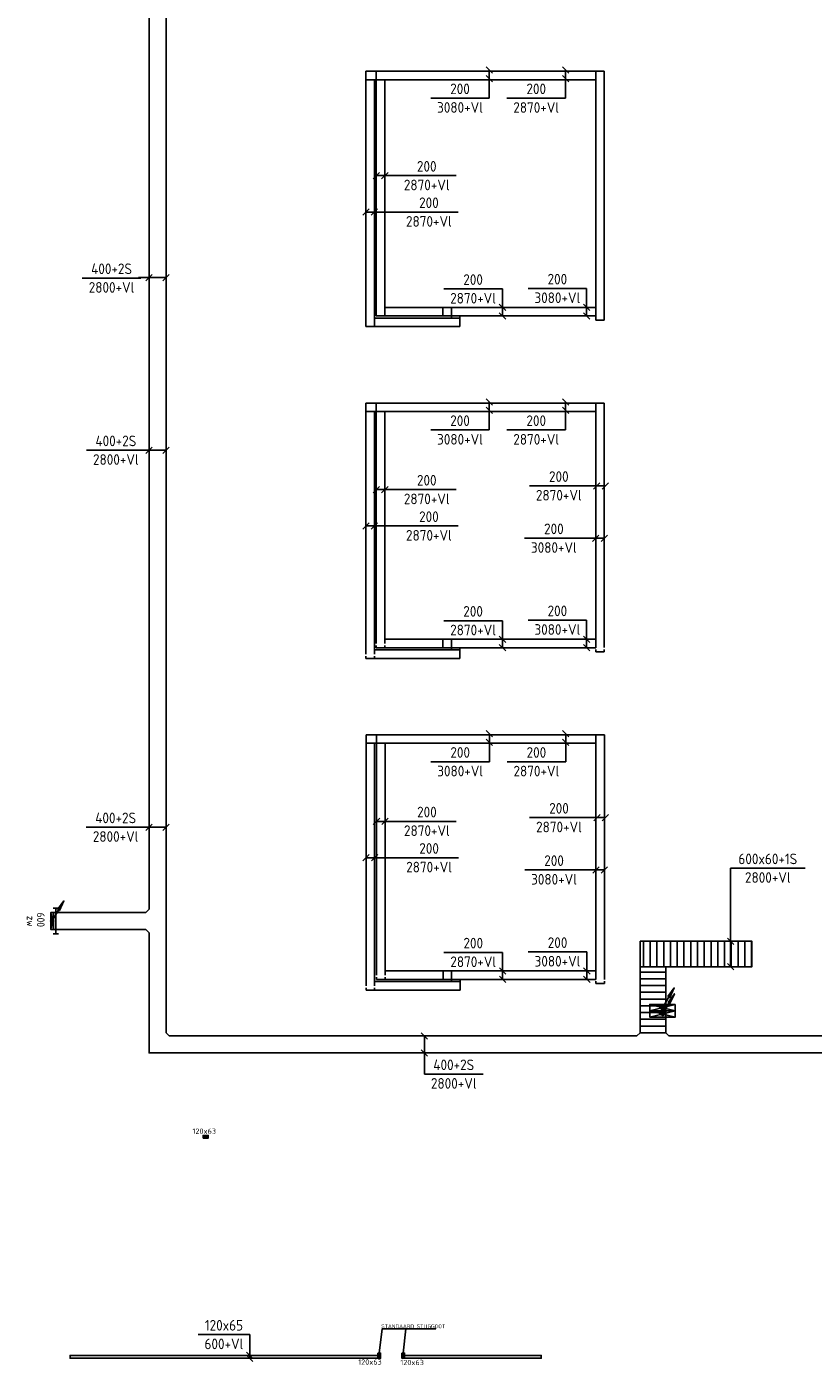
# Model space of a CAD drawing. Header units: millimetres. Extents: x 6367 to 78587, y -395 to 56595.
# Tile 1 of 6: x 7034 to 25517, y -395 to 31074. Entities that reach past the tile are written whole.
import ezdxf
from ezdxf.enums import TextEntityAlignment as Align

# ---------------------------------------------------------------- set-up
doc = ezdxf.new("R2010")
doc.units = ezdxf.units.MM
doc.header["$LTSCALE"] = 100
doc.linetypes.add('HIDDEN', pattern=[9.525, 6.35, -3.175])
doc.layers.get('0').update_dxf_attribs({"linetype": 'CONTINUOUS'})
for name, color, linetype in [('EA61302-_ARCEER', 1, 'CONTINUOUS'), ('EB61303-_ATTRIB', 2, 'CONTINUOUS'), ('EB6138--_ATTRIB', 2, 'CONTINUOUS'), ('EL61301-_KABELGOOT', 3, 'CONTINUOUS'), ('EL61302-_KABELLADDER', 3, 'CONTINUOUS'), ('EL61303-_WANDGOOT', 3, 'CONTINUOUS'), ('EL61307-_DRAADGOOT', 3, 'HIDDEN'), ('EL6138--_Hs_kanalisatie', 3, 'CONTINUOUS'), ('EM61301-_BEMATING', 1, 'CONTINUOUS'), ('EM61302-_BEMATING', 1, 'CONTINUOUS'), ('EM61303-_BEMATING', 1, 'CONTINUOUS'), ('EM61307-_BEMATING', 1, 'CONTINUOUS')]:
    doc.layers.add(name, color=color, linetype=linetype)
doc.styles.add('1_8', font='iso')
doc.styles.add('BURO-018', font='isocp.shx', dxfattribs={"height": 1.8})
doc.styles.add('NORATT', font='isocp.shx')
doc.styles.add('NORDIM', font='isocp.shx')

# ---------------------------------------------------------------- blocks, each defined once
blk = doc.blocks.new('EA613840')
for p, q in [((-0.75, -0.6), (-0.75, 0.6)), ((5.25, 0), (-0.75, 0)), ((5.25, -0.6), (5.25, 0.6))]:
    blk.add_line(p, q)
at = {"style": '1_8', "flags": 8}
blk.add_attdef('SOORT', text='', height=1.8, dxfattribs=at).set_placement((-1.5, 0), align=Align.RIGHT)
blk.add_attdef('M_CODE', text='', height=1.8, dxfattribs=at).set_placement((0, 0), align=Align.MIDDLE_CENTER)
blk.add_attdef('AFM', (6, 0), '', height=1.8, dxfattribs=at)
at = {"style": '1_8', "flags": 9}
for tag, p in [('PCODE', (4.37, -2.1)), ('PVERS', (4.37, -4.1)), ('PDATE', (4.37, -6.1))]:
    blk.add_attdef(tag, text='', height=1.8, dxfattribs=at).set_placement(p, align=Align.MIDDLE_LEFT)
blk = doc.blocks.new('EH100000')
at = {"color": 0, "linetype": 'ByBlock'}
for p, q in [((1, 0.5), (0, 0.5)), ((1, 0.5, 1), (0, 0.5, 1)), ((0, -0.5, 1), (1, -0.5, 1)), ((1, -0.5), (0, -0.5))]:
    blk.add_line(p, q, dxfattribs=at)
at = {"color": 0, "linetype": 'ByBlock', "invisible_edges": 15}
for points in [[(1, -0.5), (0, -0.5), (0, 0.5), (1, 0.5)], [(0, 0.5), (1, 0.5), (1, 0.5, 1), (0, 0.5, 1)], [(0, -0.5, 1), (1, -0.5, 1), (1, -0.5), (0, -0.5)]]:
    blk.add_3dface(points, dxfattribs=at)
at = {"color": 0, "style": 'NORATT'}
for tag, flags in [('M_CODE', 8), ('MERK', 9)]:
    blk.add_attdef(tag, text='', height=1.8, rotation=180, dxfattribs=dict(at, flags=flags)).set_placement((0.5, 0), align=Align.MIDDLE_CENTER)
for tag, flags in [('FUNCTIE', 8), ('SCHOT', 9)]:
    blk.add_attdef(tag, text='', height=1.8, dxfattribs=dict(at, flags=flags)).set_placement((0.5, 0), align=Align.MIDDLE_CENTER)
blk = doc.blocks.new('EH100005')
at = {"color": 0}
blk.add_lwpolyline([(-1, -0.5), (0, -0.5), (0, 0.5), (-1, 0.5)], dxfattribs=at)
blk.add_lwpolyline([(-1, -0.5), (0, -0.5), (0, 0.5), (-1, 0.5)], dxfattribs=at)
blk.add_lwpolyline([(-1, -0.5), (0, -0.5), (0, 0.5), (-1, 0.5)], dxfattribs=at)
at = {"color": 0, "style": 'NORATT', "flags": 9}
blk.add_attdef('HULPSTUK', text='', height=0.5, dxfattribs=at).set_placement((0, 0), align=Align.MIDDLE)
blk.add_attdef('HULPSTUK', text='', height=0.5, dxfattribs=at).set_placement((0, 0), align=Align.MIDDLE)
blk.add_attdef('HULPSTUK', text='', height=0.5, dxfattribs=at).set_placement((0, 0), align=Align.MIDDLE)
blk = doc.blocks.new('*U67')
for p, q in [((-175, -75), (-25, 75)), ((-100, 0), (350, 0)), ((25, -75), (175, 75)), ((350, 0), (559, 0)), ((559, 0), (559, -1375))]:
    blk.add_line(p, q)
at = {"color": 2, "style": 'NORDIM'}
for s, p in [('3080+Vl', (777, -688)), ('200', (340, -688))]:
    blk.add_text(s, height=250, rotation=90, dxfattribs=at).set_placement(p, align=Align.MIDDLE)
blk = doc.blocks.new('*U68')
for p, q in [((-175, -75), (-25, 75)), ((-100, 0), (350, 0)), ((25, -75), (175, 75)), ((350, 0), (559, 0)), ((559, 0), (559, -1381))]:
    blk.add_line(p, q)
at = {"color": 2, "style": 'NORDIM'}
for s, p in [('2870+Vl', (778, -691)), ('200', (340, -691))]:
    blk.add_text(s, height=250, rotation=90, dxfattribs=at).set_placement(p, align=Align.MIDDLE)
blk = doc.blocks.new('*U71')
for p, q in [((-175, -75), (-25, 75)), ((-100, 0), (350, 0)), ((25, -75), (175, 75)), ((350, 0), (395, 0)), ((395, 0), (1776, 0))]:
    blk.add_line(p, q)
at = {"color": 2, "style": 'NORDIM'}
for s, p in [('200', (1085, 219)), ('2870+Vl', (1085, -219))]:
    blk.add_text(s, height=250, dxfattribs=at).set_placement(p, align=Align.MIDDLE)
blk = doc.blocks.new('*U72')
for p, q in [((-175, -75), (-25, 75)), ((-100, 0), (350, 0)), ((25, -75), (175, 75)), ((350, 0), (689, 0)), ((689, 0), (2071, 0))]:
    blk.add_line(p, q)
at = {"color": 2, "style": 'NORDIM'}
for s, p in [('200', (1380, 219)), ('2870+Vl', (1380, -219))]:
    blk.add_text(s, height=250, dxfattribs=at).set_placement(p, align=Align.MIDDLE)
blk = doc.blocks.new('*U63')
for p, q in [((548, 0), (548, 1375)), ((-175, -75), (-25, 75)), ((-100, 0), (350, 0)), ((25, -75), (175, 75)), ((350, 0), (548, 0))]:
    blk.add_line(p, q)
at = {"color": 2, "style": 'NORDIM'}
for s, p in [('3080+Vl', (329, 688)), ('200', (766, 688))]:
    blk.add_text(s, height=250, rotation=270, dxfattribs=at).set_placement(p, align=Align.MIDDLE)
blk = doc.blocks.new('*U64')
for p, q in [((536, 0), (536, 1381)), ((-175, -75), (-25, 75)), ((-100, 0), (350, 0)), ((25, -75), (175, 75)), ((350, 0), (536, 0))]:
    blk.add_line(p, q)
at = {"color": 2, "style": 'NORDIM'}
for s, p in [('2870+Vl', (317, 691)), ('200', (755, 691))]:
    blk.add_text(s, height=250, rotation=270, dxfattribs=at).set_placement(p, align=Align.MIDDLE)
blk = doc.blocks.new('*U77')
for p, q in [((-275, -75), (-125, 75)), ((-200, 0), (450, 0)), ((125, -75), (275, 75)), ((450, 0), (391, 11)), ((391, 11), (1772, 11))]:
    blk.add_line(p, q)
at = {"color": 2, "style": 'NORDIM'}
for s, p in [('2800+Vl', (1082, 230)), ('400+2S', (1082, -208))]:
    blk.add_text(s, height=250, rotation=180, dxfattribs=at).set_placement(p, align=Align.MIDDLE)
blk = doc.blocks.new('EH100002')
at = {"color": 0}
for p, q in [((0.5, 0.5, 1), (-0.5, -0.5, 1)), ((-0.5, 0.5, 1), (0.5, -0.5, 1))]:
    blk.add_line(p, q, dxfattribs=at)
blk.add_lwpolyline([(-0.5, -0.5), (0.5, -0.5), (0.5, 0.5), (-0.5, 0.5)], close=True, dxfattribs=at)
at = {"color": 0, "style": '1_8'}
for tag, flags, p in [('FUNCTIE', 9, (0, -0.08, 1)), ('SCHOT', 9, (0, -0.04, 1)), ('CODE', 8, (0, -2, 1))]:
    blk.add_attdef(tag, text='', height=0.01, dxfattribs=dict(at, flags=flags)).set_placement(p, align=Align.MIDDLE_CENTER)
blk = doc.blocks.new('ES111201')
at = {"color": 0}
for p, q in [((0.38, 0.65), (5.5, 9.53)), ((0.73, 0.15), (-0.73, 0.15)), ((0.6, 0.45), (-0.6, 0.45)), ((0.73, -0.15), (-0.73, -0.15)), ((0.6, -0.45), (-0.6, -0.45))]:
    blk.add_line(p, q, dxfattribs=at)
for points in [[(2.57, 5.45), (5.5, 9.53), (3.43, 4.95)], [(3.22, 5.07), (4.63, 8.01), (2.78, 5.32)]]:
    blk.add_lwpolyline(points, close=True, dxfattribs=at)
blk.add_circle((0, 0), 0.75, dxfattribs=at)
blk = doc.blocks.new('EH113-400-400-400-000-060')
at = {"color": 0, "linetype": 'ByBlock'}
for points in [[(-275, 200), (0, 200), (0, 200), (275, 200)], [(-200, -275), (-200, -275), (-275, -200), (-275, -200)], [(275, -200), (275, -200), (200, -275), (200, -275)]]:
    blk.add_lwpolyline(points, dxfattribs=at)
at = {"color": 0, "style": 'NORATT', "flags": 1}
for tag in ['HULPSTUK', 'MERK']:
    blk.add_attdef(tag, (0, 0, 2760), '', height=1, rotation=180, dxfattribs=at)
blk = doc.blocks.new('EH112-400-400-000-000-060')
at = {"color": 0, "linetype": 'ByBlock'}
for points in [[(-200, -275), (-200, 200), (-200, 200), (275, 200)], [(275, -200), (275, -200), (200, -275), (200, -275)]]:
    blk.add_lwpolyline(points, dxfattribs=at)
at = {"color": 0, "style": 'NORATT', "flags": 1}
for tag in ['HULPSTUK', 'MERK']:
    blk.add_attdef(tag, (0, 0, 2760), '', height=1, dxfattribs=at)
blk = doc.blocks.new('*U124')
at = {"color": 1}
for p, q in [((-275, -75), (-125, 75)), ((-200, 0), (290, 0)), ((125, -75), (275, 75)), ((290, 0), (290, 0)), ((290, 0), (1671, 0))]:
    blk.add_line(p, q, dxfattribs=at)
at = {"color": 2, "style": 'NORDIM'}
for s, p in [('2800+Vl', (981, 219)), ('400+2S', (981, -219))]:
    blk.add_text(s, height=250, rotation=180, dxfattribs=at).set_placement(p, align=Align.MIDDLE)
blk = doc.blocks.new('*U125')
for p, q in [((-275, -75), (-125, 75)), ((-200, 0), (295, 0)), ((125, -75), (275, 75)), ((295, 0), (295, 0)), ((295, 0), (1676, 0))]:
    blk.add_line(p, q)
at = {"color": 2, "style": 'NORDIM'}
for s, p in [('2800+Vl', (986, 219)), ('400+2S', (986, -219))]:
    blk.add_text(s, height=250, rotation=180, dxfattribs=at).set_placement(p, align=Align.MIDDLE)
blk = doc.blocks.new('*U126')
for p, q in [((524, 0), (524, 1215)), ((-108, -75), (42, 75)), ((-42, -75), (108, 75)), ((-32, 0), (524, 0)), ((524, 0), (524, 0))]:
    blk.add_line(p, q)
at = {"color": 2, "style": 'NORDIM'}
for s, p in [('600+Vl', (305, 607)), ('120x65', (743, 607))]:
    blk.add_text(s, height=250, rotation=270, dxfattribs=at).set_placement(p, align=Align.MIDDLE)
blk = doc.blocks.new('*U127')
for p, q in [((696, 0), (696, 1381)), ((-275, -75), (-125, 75)), ((-200, 0), (696, 0)), ((125, -75), (275, 75)), ((696, 0), (696, 0))]:
    blk.add_line(p, q)
at = {"color": 2, "style": 'NORDIM'}
for s, p in [('2800+Vl', (915, 691)), ('400+2S', (478, 691))]:
    blk.add_text(s, height=250, rotation=90, dxfattribs=at).set_placement(p, align=Align.MIDDLE)
blk = doc.blocks.new('*U61')
for p, q in [((-175, -75), (-25, 75)), ((-100, 0), (350, 0)), ((25, -75), (175, 75)), ((350, 0), (302, 0)), ((302, 0), (1683, 0))]:
    blk.add_line(p, q)
at = {"color": 2, "style": 'NORDIM'}
for s, p in [('2870+Vl', (992, 219)), ('200', (992, -219))]:
    blk.add_text(s, height=250, rotation=180, dxfattribs=at).set_placement(p, align=Align.MIDDLE)
blk = doc.blocks.new('*U73')
for p, q in [((-175, -75), (-25, 75)), ((-100, 0), (350, 0)), ((25, -75), (175, 75)), ((350, 0), (395, 0)), ((395, 0), (1770, 0))]:
    blk.add_line(p, q)
at = {"color": 2, "style": 'NORDIM'}
for s, p in [('3080+Vl', (1083, 219)), ('200', (1083, -219))]:
    blk.add_text(s, height=250, rotation=180, dxfattribs=at).set_placement(p, align=Align.MIDDLE)
blk = doc.blocks.new('*U148')
for p, q in [((-375, -75), (-225, 75)), ((-300, 0), (2017, 0)), ((225, -75), (375, 75)), ((2017, 0), (2017, 0)), ((2017, 0), (2017, -1750))]:
    blk.add_line(p, q)
at = {"color": 2, "style": 'NORDIM'}
for s, p in [('2800+Vl', (1798, -875)), ('600x60+1S', (2235, -875))]:
    blk.add_text(s, height=250, rotation=270, dxfattribs=at).set_placement(p, align=Align.MIDDLE)
blk = doc.blocks.new('EH113-400-600-400-000-060-C075')
at = {"color": 0, "linetype": 'ByBlock'}
for points in [[(-375, 200), (0, 200), (0, 200), (375, 200)], [(-300, -275), (-300, -275), (-375, -200), (-375, -200)], [(375, -200), (375, -200), (300, -275), (300, -275)]]:
    blk.add_lwpolyline(points, dxfattribs=at)
at = {"invisible_edges": 15}
for points in [[(-375, 200), (-375, -200), (-375, -200), (0, 200)], [(-375, -200), (0, 200), (300, -275), (-300, -275)], [(375, -200), (375, 200), (0, 200), (375, -200)], [(0, 200), (375, -200), (300, -275), (0, 200)], [(300, -275), (-300, -275), (-300, -275), (300, -275)]]:
    blk.add_3dface(points, dxfattribs=at)
at = {"color": 0, "style": 'NORATT', "flags": 1}
for tag in ['HULPSTUK', 'MERK']:
    blk.add_attdef(tag, (0, 0, 2800), '', height=1, rotation=180, dxfattribs=at)

msp = doc.modelspace()

# ---------------------------------------------------------------- hatches: boundary and pattern name
at = {"layer": 'EA61302-_ARCEER'}
h = msp.add_hatch(dxfattribs=at)
h.set_pattern_fill('ANSI31', color=256, scale=50, angle=45, style=0)
h.set_pattern_definition([(90, (15653.29, 5356.86), (-158.75, 1e-14), [])])
h.paths.add_polyline_path([(24075, 9575), (24075, 8975), (21450, 8975), (21450, 9575)])
h = msp.add_hatch(dxfattribs=at)
h.set_pattern_fill('ANSI31', color=256, scale=50, angle=315, style=0)
h.set_pattern_definition([(0, (15653.29, 5356.86), (4e-14, 158.75), [])])
h.paths.add_polyline_path([(22050, 7347), (21450, 7347), (21450, 8975), (22050, 8975)])

# ---------------------------------------------------------------- linework, layer by layer
at = {"layer": 'EL61303-_WANDGOOT', "color": 1}
for points in [[(16646, 460), (15383, 460), (15318, -110)], [(16646, 460), (15946, 460), (15882, -110)]]:
    msp.add_lwpolyline(points, dxfattribs=at)
at = {"layer": 'EL61307-_DRAADGOOT'}
for p, q in [((17014, 24275, 2870), (17014, 24225, 2870)), ((17014, 24275, 2925), (17014, 24225, 2925)), ((17214, 24225, 2870), (17214, 24275, 2870)), ((17214, 24225, 2925), (17214, 24275, 2925)), ((17014, 16475, 5740), (17014, 16425, 5740)), ((17014, 16475, 5795), (17014, 16425, 5795)), ((17214, 16425, 5740), (17214, 16475, 5740)), ((17214, 16425, 5795), (17214, 16475, 5795)), ((17017, 8675, 5740), (17017, 8625, 5740)), ((17017, 8675, 5795), (17017, 8625, 5795)), ((17217, 8625, 5740), (17217, 8675, 5740)), ((17217, 8625, 5795), (17217, 8675, 5795))]:
    msp.add_line(p, q, dxfattribs=at)

# ---------------------------------------------------------------- block references
at = {"layer": 'EL61301-_KABELGOOT'}
for name, p, xscale, yscale, zscale, rotation in [('EH100000', (10109, 20266, 2800), 20767.67171747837, 400, 60, 89.99999999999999), ('EH100000', (10109, 23842, 2800), 13517.02642867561, 400, 60, 270), ('EH100005', (7600, 10050, 2800), 60, 400, 60, 180), ('EH100000', (9834, 10050, 2800), 2234.05103405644, 400, 60, 179.9999999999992), ('EH100000', (10109, 7422, 2800), 2352.51531446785, 400, 60, 90.00000000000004), ('EH100002', (21975, 8014), 600, 150, 1890, 180), ('EH100002', (21975, 7864), 600, 150, 1890, 180), ('EH100000', (21375, 7147, 2800), 10990.94896594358, 400, 60, 180), ('EH100000', (27458, 7147, 2800), 5333.410934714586, 400, 60, 180)]:
    msp.add_blockref(name, p, dxfattribs=dict(at, xscale=xscale, yscale=yscale, zscale=zscale, rotation=rotation))
for name, p, rotation in [('EH113-400-400-400-000-060', (10109, 10050, 2800), 270), ('EH112-400-400-000-000-060', (10109, 7147, 2800), 90.00000000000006), ('EH113-400-600-400-000-060-C075', (21750, 7147, 2800), 180)]:
    msp.add_blockref(name, p, dxfattribs=dict(at, rotation=rotation))
at = {"layer": 'EL61302-_KABELLADDER'}
for name, p, xscale, yscale, zscale in [('ES111201', (7630, 10046, 2800), 50, 50, 50), ('EH100005', (24075, 9275, 2800), 60, 600, 60), ('ES111201', (21975, 8001), 50, 50, 50), ('ES111201', (21979, 7863, 1890), 50, 50, 50)]:
    msp.add_blockref(name, p, dxfattribs=dict(at, xscale=xscale, yscale=yscale, zscale=zscale))
for name, p, xscale, yscale, zscale, rotation in [('EH100002', (7630, 10050, 2800), 400, 60, 740, 90), ('EH100000', (24075, 9275, 2800), 2625, 600, 60, 180), ('EH100005', (21450, 9275, 2800), 60, 600, 60, 180), ('EH100000', (21750, 7422, 2800), 1552.889834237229, 600, 60, 89.9999999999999)]:
    msp.add_blockref(name, p, dxfattribs=dict(at, xscale=xscale, yscale=yscale, zscale=zscale, rotation=rotation))
at = {"layer": 'EL61303-_WANDGOOT'}
ref = msp.add_blockref('EH100002', (11237, 4979), dxfattribs=dict(at, xscale=120, yscale=63, zscale=2650))
ref.add_attrib('CODE', '120x63', dxfattribs={"layer": 'EB61303-_ATTRIB', "height": 125, "style": 'NORDIM', "flags": 8}).set_placement((11205, 5108), align=Align.MIDDLE_CENTER)
at = {"layer": 'EL61303-_WANDGOOT', "yscale": 65, "zscale": 120, "rotation": 180}
for name, p, xscale in [('EH100000', (15287, -198, 600), 7237), ('EH100005', (8050, -198, 600), 120), ('EH100000', (19125, -198), 3212), ('EH100005', (15913, -198), 120)]:
    msp.add_blockref(name, p, dxfattribs=dict(at, xscale=xscale))
at = {"layer": 'EL61303-_WANDGOOT'}
ref = msp.add_blockref('EH100002', (15318, -170), dxfattribs=dict(at, xscale=120, yscale=63, zscale=2650, rotation=270))
ref.add_attrib('CODE', '120x63', dxfattribs={"layer": 'EB61303-_ATTRIB', "height": 125, "style": 'NORDIM', "flags": 8}).set_placement((15100, -319), align=Align.MIDDLE_CENTER)
at = {"layer": 'EL61303-_WANDGOOT', "xscale": 120, "yscale": 65, "zscale": 120}
for p in [(15287, -198, 600), (19125, -198)]:
    msp.add_blockref('EH100005', p, dxfattribs=at)
at = {"layer": 'EL61303-_WANDGOOT'}
ref = msp.add_blockref('EH100002', (15882, -170), dxfattribs=dict(at, xscale=120, yscale=63, zscale=2650, rotation=270))
ref.add_attrib('CODE', '120x63', dxfattribs={"layer": 'EB61303-_ATTRIB', "height": 125, "style": 'NORDIM', "flags": 8}).set_placement((16090, -330), align=Align.MIDDLE_CENTER)
at = {"layer": 'EL61307-_DRAADGOOT', "yscale": 200, "zscale": 55}
for name, p, xscale, rotation in [('EH100005', (15005, 29930, 3080), 55, 180), ('EH100000', (20405, 29930, 3080), 5400.000000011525, 180), ('EH100000', (20405, 29930, 2870), 5155.696695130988, 180), ('EH100005', (15249, 29930, 2870), 55, 180), ('EH100000', (20505, 30030, 2870), 5750.223014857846, 270), ('EH100005', (20505, 30030, 2870), 55, 90), ('EH100000', (20505, 24180, 3080), 5850.223014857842, 90), ('EH100005', (20505, 30030, 3080), 55, 90), ('EH100000', (15105, 24025, 2870), 5804.999999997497, 89.99999999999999), ('EH100005', (15105, 29830, 2870), 55, 90), ('EH100000', (15349, 24275, 2870), 5554.999999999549, 90), ('EH100005', (15349, 24275, 2870), -55, 90), ('EH100000', (16814, 24375, 2870), 1364.535999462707, 180), ('EH100005', (16814, 24375, 2870), -55, 180), ('EH100000', (20405, 24375, 3080), 3591.16069566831, 180), ('EH100000', (20405, 24375, 2870), 3391.160695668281, 180), ('EH100005', (20505, 24180, 2870), 55, 270), ('EH100005', (20505, 24180, 3080), 55, 270), ('EH100005', (15105, 24025, 2870), -55, 90), ('EH100000', (17214, 24125, 2870), 2008.839304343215, 180), ('EH100005', (17214, 24125, 2870), -55, 180), ('EH100005', (15005, 22128, 5950), 55, 180), ('EH100000', (20405, 22128, 5950), 5400.000000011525, 180), ('EH100000', (20405, 22128, 5740), 5155.696695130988, 180), ('EH100005', (15249, 22128, 5740), 55, 180), ('EH100000', (20505, 22228, 5740), 5750.223014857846, 270), ('EH100005', (20505, 22228, 5740), 55, 90), ('EH100000', (20505, 22228, 5950), 5750.223014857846, 270), ('EH100005', (20505, 22228, 5950), 55, 90), ('EH100000', (15105, 22028, 5740), 5704.999999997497, 270), ('EH100005', (15105, 22028, 5740), 55, 90), ('EH100000', (15349, 16573, 5740), 5454.999999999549, 90), ('EH100000', (17214, 16325, 5740), 2008.839304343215, 180), ('EH100005', (15349, 16475, 5740), -55, 90), ('EH100000', (16814, 16575, 5740), 1364.535999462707, 180), ('EH100005', (16814, 16575, 5740), -55, 180), ('EH100000', (20405, 16575, 5950), 3591.16069566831, 180), ('EH100000', (20405, 16575, 5740), 3391.160695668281, 180), ('EH100005', (17214, 16325, 5740), -55, 180), ('EH100005', (20505, 16380, 5740), 55, 270), ('EH100005', (20505, 16380, 5950), 55, 270), ('EH100005', (15105, 16225, 5740), -55, 90), ('EH100005', (15009, 14328, 5950), 55, 180), ('EH100000', (20409, 14328, 5950), 5400.000000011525, 180), ('EH100000', (15109, 14228, 5740), 5704.999999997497, 270), ('EH100005', (15109, 14228, 5740), 55, 90), ('EH100000', (20409, 14328, 5740), 5155.696695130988, 180), ('EH100005', (15253, 14328, 5740), 55, 180), ('EH100000', (15353, 8773, 5740), 5454.999999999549, 90), ('EH100000', (20509, 14428, 5740), 5750.223014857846, 270), ('EH100005', (20509, 14428, 5740), 55, 90), ('EH100000', (20509, 14428, 5950), 5750.223014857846, 270), ('EH100005', (20509, 14428, 5950), 55, 90), ('EH100000', (16817, 8775, 5740), 1364.535999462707, 180), ('EH100005', (16817, 8775, 5740), -55, 180), ('EH100000', (20409, 8775, 5950), 3591.16069566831, 180), ('EH100000', (20409, 8775, 5740), 3391.160695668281, 180), ('EH100000', (17217, 8525, 5740), 2008.839304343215, 180), ('EH100005', (15353, 8675, 5740), -55, 90), ('EH100005', (17217, 8525, 5740), -55, 180), ('EH100005', (20509, 8580, 5740), 55, 270), ('EH100005', (20509, 8580, 5950), 55, 270), ('EH100005', (15109, 8425, 5740), -55, 90)]:
    msp.add_blockref(name, p, dxfattribs=dict(at, xscale=xscale, rotation=rotation))
for p, xscale in [((16814, 24375, 3080), -55), ((17014, 24375, 2870), -55), ((20405, 24375, 2870), 55), ((16814, 16575, 5950), -55), ((17014, 16575, 5740), -55), ((20405, 16575, 5740), 55), ((16817, 8775, 5950), -55), ((17017, 8775, 5740), -55), ((20409, 8775, 5740), 55)]:
    msp.add_blockref('EH100005', p, dxfattribs=dict(at, xscale=xscale))
at = {"layer": 'EL6138--_Hs_kanalisatie'}
ref = msp.add_blockref('EA613840', (7718, 10277), dxfattribs=dict(at, xscale=100, yscale=100, zscale=100, rotation=270))
ref.add_attrib('AFM', '600', (7272, 10247), dxfattribs={"layer": 'EB6138--_ATTRIB', "color": 1, "height": 180, "rotation": 270, "style": '1_8', "flags": 8})
ref.add_attrib('SOORT', 'zw', dxfattribs={"layer": 'EB6138--_ATTRIB', "color": 1, "height": 180, "rotation": 270, "style": '1_8', "flags": 8}).set_placement((7034, 9918), align=Align.RIGHT)
at = {"layer": 'EM61301-_BEMATING'}
for name, p, rotation in [('*U77', (10109, 25177, 2800), 180), ('*U125', (10109, 12255, 2800), 180), ('*U127', (16378, 7147, 2800), 270)]:
    msp.add_blockref(name, p, dxfattribs=dict(at, rotation=rotation))
at = {"layer": 'EM61301-_BEMATING', "color": 1, "rotation": 180}
msp.add_blockref('*U124', (10109, 21119, 2800), dxfattribs=at)
at = {"layer": 'EM61302-_BEMATING', "rotation": 90}
msp.add_blockref('*U148', (23575, 9275, 2800), dxfattribs=at)
at = {"layer": 'EM61303-_BEMATING', "rotation": 90}
msp.add_blockref('*U126', (12275, -198, 600), dxfattribs=at)
at = {"layer": 'EM61307-_BEMATING'}
for name, p, rotation in [('*U67', (17904, 29955, 2870), 270), ('*U68', (19698, 29955, 2660), 270), ('*U64', (18214, 24375, 2870), 90), ('*U63', (20192, 24375, 3080), 90), ('*U67', (17904, 22153, 5740), 270), ('*U68', (19698, 22153, 5530), 270), ('*U61', (20530, 20280, 5950), 180), ('*U73', (20505, 19050, 6160), 180), ('*U64', (18214, 16575, 5530), 90), ('*U63', (20192, 16575, 5740), 90), ('*U67', (17908, 14353, 5740), 270), ('*U68', (19702, 14353, 5530), 270), ('*U61', (20534, 12480, 5950), 180), ('*U73', (20509, 11250, 6160), 180), ('*U64', (18218, 8775, 5530), 90), ('*U63', (20196, 8775, 5740), 90)]:
    msp.add_blockref(name, p, dxfattribs=dict(at, rotation=rotation))
for name, p in [('*U71', (15349, 27574, 2870)), ('*U72', (15105, 26718, 2870)), ('*U71', (15349, 20193, 2870)), ('*U72', (15105, 19337, 2870)), ('*U71', (15353, 12393, 2870)), ('*U72', (15109, 11537, 2870))]:
    msp.add_blockref(name, p, dxfattribs=at)

# ---------------------------------------------------------------- texts
at = {"layer": 'EL61303-_WANDGOOT', "color": 1, "style": 'BURO-018'}
msp.add_text('STANDAARD STIJGGOOT', height=90, dxfattribs=at).set_placement((15366, 475))

doc.saveas('drawing.dxf')
